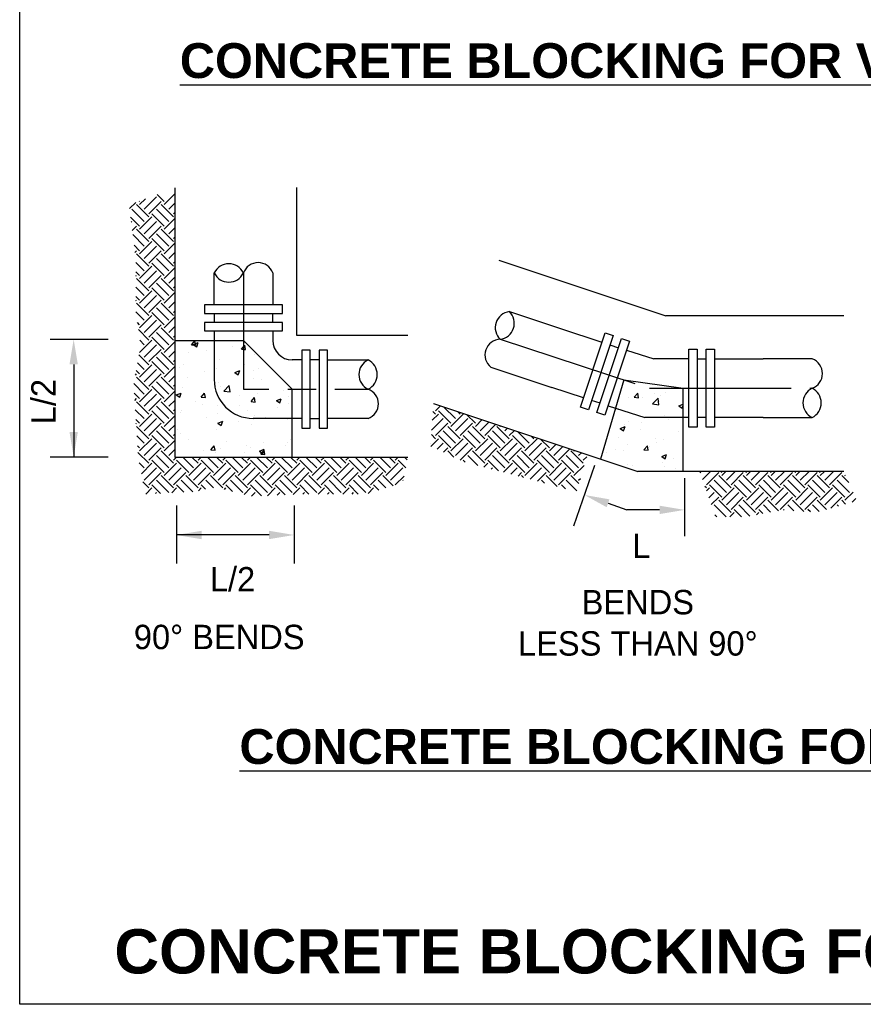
# Model space of a CAD drawing. Header units: feet. Extents: x 6 to 191, y 4 to 30.
# Tile 26 of 42: x 68.1 to 72.57, y 3.62 to 8.84. Entities that reach past the tile are written whole.
import ezdxf
from ezdxf.enums import TextEntityAlignment as Align

# ---------------------------------------------------------------- set-up
doc = ezdxf.new("R2010")
doc.units = ezdxf.units.FT
doc.header["$MEASUREMENT"] = 0
doc.linetypes.add('DASHDOT', pattern=[1, 0.5, -0.25, 0, -0.25])
doc.linetypes.add('E', pattern=[1, 0.75, -0.05, 0.15, -0.05])
for name, color, linetype in [('BORDER_TXT', 9, 'Continuous'), ('DETAIL', 130, 'Continuous'), ('MISC_LINE', 10, 'DASHDOT'), ('text', 9, 'Continuous')]:
    doc.layers.add(name, color=color, linetype=linetype)
doc.layers.add('COLUMNS', color=6, linetype='Continuous', plot=False)
doc.styles.add('SOLID', font='arialbd.ttf')
doc.styles.get("Standard").update_dxf_attribs({"font": 'font31.shx'})

msp = doc.modelspace()

# ---------------------------------------------------------------- linework, layer by layer
at = {"color": 247}
for p, q in [((68.73291, 7.87553), (68.73071, 7.87773)), ((68.73291, 7.85922), (68.76343, 7.88974)), ((68.75738, 7.83475), (68.82262, 7.9)), ((68.78184, 7.81029), (68.84709, 7.87553)), ((68.8634, 7.87553), (68.82617, 7.91276)), ((68.8634, 7.85922), (68.92123, 7.91705)), ((68.67974, 7.83867), (68.7119, 7.87083)), ((68.75738, 7.76951), (68.69213, 7.83475)), ((68.78184, 7.79398), (68.7166, 7.85922)), ((68.88786, 7.76951), (68.82262, 7.83475)), ((68.91233, 7.79398), (68.84709, 7.85922)), ((68.88786, 7.83475), (68.92123, 7.86812)), ((68.73291, 7.74504), (68.68527, 7.79269)), ((68.68849, 7.76587), (68.69213, 7.76951)), ((68.73291, 7.72873), (68.79815, 7.79398)), ((68.75738, 7.70427), (68.82262, 7.76951)), ((68.8634, 7.74504), (68.79815, 7.81029)), ((68.8634, 7.72873), (68.92123, 7.78657)), ((68.91233, 7.81029), (68.92123, 7.81919)), ((68.69374, 7.72218), (68.7166, 7.74504)), ((68.78184, 7.66349), (68.7166, 7.72873)), ((68.78184, 7.6798), (68.84709, 7.74504)), ((68.91233, 7.66349), (68.84709, 7.72873)), ((68.88786, 7.70427), (68.92123, 7.73763)), ((68.75738, 7.63902), (68.6964, 7.7)), ((68.8634, 7.61456), (68.79815, 7.6798)), ((68.88786, 7.63902), (68.82262, 7.70427)), ((68.91233, 7.6798), (68.92123, 7.6887)), ((68.73291, 7.61456), (68.70308, 7.64438)), ((68.70773, 7.60569), (68.7166, 7.61456)), ((68.73291, 7.59825), (68.79815, 7.66349)), ((68.75738, 7.57378), (68.82262, 7.63902)), ((68.78184, 7.54931), (68.84709, 7.61456)), ((68.8634, 7.59825), (68.92123, 7.65608)), ((68.78184, 7.533), (68.7166, 7.59825)), ((68.88786, 7.50854), (68.82262, 7.57378)), ((68.91233, 7.533), (68.84709, 7.59825)), ((68.88786, 7.57378), (68.92123, 7.60714)), ((68.75738, 7.50854), (68.71363, 7.55228)), ((68.73291, 7.46776), (68.79815, 7.533)), ((68.75738, 7.44329), (68.82262, 7.50854)), ((68.8634, 7.48407), (68.79815, 7.54931)), ((68.8634, 7.46776), (68.92123, 7.52559)), ((68.91233, 7.54931), (68.92123, 7.55821)), ((68.73291, 7.48407), (68.71363, 7.50335)), ((68.71363, 7.4811), (68.7166, 7.48407)), ((68.78184, 7.40251), (68.7166, 7.46776)), ((68.78184, 7.41883), (68.84709, 7.48407)), ((68.91233, 7.40251), (68.84709, 7.46776)), ((68.88786, 7.44329), (68.92123, 7.47666)), ((68.75738, 7.37805), (68.71363, 7.42179)), ((68.8634, 7.35358), (68.79815, 7.41883)), ((68.88786, 7.37805), (68.82262, 7.44329)), ((68.91233, 7.41883), (68.92123, 7.42772)), ((68.73291, 7.35358), (68.71363, 7.37286)), ((68.71363, 7.35061), (68.7166, 7.35358)), ((68.73291, 7.33727), (68.79815, 7.40251)), ((68.75738, 7.3128), (68.82262, 7.37805)), ((68.78184, 7.28834), (68.84709, 7.35358)), ((68.8634, 7.33727), (68.92123, 7.3951)), ((68.78184, 7.27203), (68.7166, 7.33727)), ((68.88786, 7.24756), (68.82262, 7.3128)), ((68.91233, 7.27203), (68.84709, 7.33727)), ((68.88786, 7.3128), (68.92123, 7.34617)), ((68.75738, 7.24756), (68.71363, 7.29131)), ((68.73291, 7.20678), (68.79815, 7.27203)), ((68.75738, 7.18232), (68.82262, 7.24756)), ((68.8634, 7.22309), (68.79815, 7.28834)), ((68.8634, 7.20678), (68.92123, 7.26461)), ((68.91233, 7.28834), (68.92123, 7.29724)), ((68.73291, 7.22309), (68.72115, 7.23485)), ((68.78184, 7.14154), (68.72617, 7.19721)), ((68.78184, 7.15785), (68.84709, 7.22309)), ((68.91233, 7.14154), (68.84709, 7.20678)), ((68.88786, 7.18232), (68.92123, 7.21568)), ((68.8634, 7.09261), (68.79815, 7.15785)), ((68.88786, 7.11707), (68.82262, 7.18232)), ((68.91233, 7.15785), (68.92123, 7.16675)), ((68.73291, 7.07629), (68.79815, 7.14154)), ((68.75738, 7.11707), (68.73371, 7.14074)), ((68.75738, 7.05183), (68.82262, 7.11707)), ((68.78184, 7.02736), (68.84709, 7.09261)), ((68.8634, 7.07629), (68.92123, 7.13413)), ((68.96875, 7.13618), (68.96875, 7.13618)), ((69.00764, 7.11648), (69.02544, 7.13769)), ((69.00764, 7.11648), (69.0297, 7.11455)), ((69.01674, 7.11871), (69.04259, 7.12863)), ((69.01674, 7.11871), (69.0351, 7.10632)), ((69.02971, 7.11455), (69.02544, 7.13769)), ((69.03511, 7.10632), (69.04259, 7.12862)), ((69.09332, 7.13614), (69.09332, 7.13614)), ((69.22464, 7.10669), (69.22464, 7.10669)), ((69.27237, 7.09332), (69.28292, 7.1059)), ((69.27237, 7.09332), (69.28292, 7.0924)), ((69.28292, 7.1059), (69.29016, 7.11453)), ((69.28292, 7.0924), (69.29443, 7.09139)), ((69.29443, 7.09139), (69.29016, 7.11453)), ((69.29035, 7.12782), (69.29035, 7.12782)), ((68.78184, 7.01105), (68.72951, 7.06339)), ((68.88786, 6.98658), (68.82262, 7.05183)), ((68.91233, 7.01105), (68.84709, 7.07629)), ((68.88786, 7.05183), (68.92123, 7.08519)), ((68.99247, 7.07613), (68.99247, 7.07613)), ((69.08486, 7.08829), (69.08486, 7.08829)), ((69.15376, 7.03931), (69.15376, 7.03931)), ((69.34018, 7.06294), (69.34018, 7.06294)), ((68.75738, 6.98658), (68.72216, 7.0218)), ((68.73291, 6.94581), (68.79815, 7.01105)), ((68.75738, 6.92134), (68.82262, 6.98658)), ((68.8634, 6.96212), (68.79815, 7.02736)), ((68.8634, 6.94581), (68.92123, 7.00364)), ((68.91233, 7.02736), (68.92123, 7.03626)), ((68.94208, 6.99811), (68.94208, 6.99811)), ((68.96426, 7.01332), (68.96426, 7.01332)), ((69.1391, 6.98979), (69.1391, 6.98979)), ((69.29018, 7.01431), (69.29018, 7.01431)), ((69.36064, 6.99181), (69.36064, 6.99181)), ((68.71055, 6.95607), (68.7166, 6.96212)), ((68.73291, 6.96212), (68.71482, 6.98021)), ((68.78184, 6.88056), (68.7166, 6.94581)), ((68.78184, 6.89687), (68.84709, 6.96212)), ((68.91233, 6.88056), (68.84709, 6.94581)), ((68.88786, 6.92134), (68.92123, 6.95471)), ((68.98777, 6.94272), (68.98777, 6.94272)), ((69.07494, 6.97737), (69.07494, 6.97737)), ((69.12755, 6.96113), (69.12755, 6.96113)), ((69.23705, 6.97011), (69.26289, 6.98003)), ((69.23705, 6.97011), (69.25541, 6.95773)), ((69.25541, 6.95772), (69.26289, 6.98003)), ((69.33569, 6.94007), (69.33569, 6.94007)), ((69.33612, 6.98146), (69.33612, 6.98146)), ((68.75738, 6.8561), (68.70257, 6.9109)), ((68.8634, 6.83163), (68.79815, 6.89687)), ((68.88786, 6.8561), (68.82262, 6.92134)), ((68.91233, 6.89687), (68.92123, 6.90577)), ((68.95978, 6.89046), (68.95978, 6.89046)), ((69.14927, 6.91645), (69.14927, 6.91645)), ((69.16337, 6.89633), (69.16337, 6.89633)), ((69.17887, 6.87201), (69.20762, 6.90197)), ((69.2117, 6.86692), (69.20762, 6.90197)), ((69.37861, 6.93328), (69.37861, 6.93328)), ((68.73291, 6.83163), (68.70437, 6.86017)), ((68.70677, 6.8218), (68.7166, 6.83163)), ((68.73291, 6.81532), (68.79815, 6.88056)), ((68.75738, 6.79085), (68.82262, 6.8561)), ((68.78184, 6.76639), (68.84709, 6.83163)), ((68.8634, 6.81532), (68.92123, 6.87315)), ((68.92694, 6.85107), (68.95278, 6.86099)), ((68.92694, 6.85107), (68.9453, 6.83869)), ((68.9453, 6.83869), (68.95279, 6.86099)), ((68.94813, 6.85938), (68.94813, 6.85938)), ((69.05885, 6.83887), (69.07665, 6.86007)), ((69.05885, 6.83887), (69.08091, 6.83694)), ((69.08092, 6.83694), (69.07665, 6.86007)), ((69.17887, 6.87201), (69.21169, 6.86692)), ((69.26355, 6.84625), (69.26355, 6.84625)), ((69.32358, 6.81571), (69.34137, 6.83691)), ((69.34564, 6.81378), (69.34137, 6.83691)), ((69.35594, 6.85841), (69.35594, 6.85841)), ((69.45735, 6.82151), (69.48319, 6.83143)), ((69.47571, 6.80913), (69.4832, 6.83143)), ((69.49572, 6.87681), (69.49572, 6.87681)), ((69.5229, 6.84488), (69.5229, 6.84488)), ((71.32477, 6.83505), (71.32477, 6.83505)), ((71.35329, 6.83856), (71.37108, 6.85977)), ((71.35329, 6.83856), (71.37535, 6.83663)), ((71.37535, 6.83663), (71.37108, 6.85976)), ((71.39809, 6.83832), (71.39809, 6.83832)), ((71.45004, 6.80391), (71.47879, 6.83387)), ((71.4604, 6.8566), (71.4604, 6.8566)), ((71.48287, 6.79882), (71.47879, 6.83387)), ((71.49048, 6.85048), (71.49048, 6.85048)), ((71.51646, 6.86273), (71.51646, 6.86273)), ((68.78184, 6.75008), (68.7166, 6.81532)), ((68.88786, 6.72561), (68.82262, 6.79085)), ((68.91233, 6.75008), (68.84709, 6.81532)), ((68.88786, 6.79085), (68.92123, 6.82422)), ((69.03046, 6.81556), (69.03046, 6.81556)), ((69.06723, 6.80119), (69.06723, 6.80119)), ((69.14478, 6.79358), (69.14478, 6.79358)), ((69.26425, 6.79287), (69.26425, 6.79287)), ((69.32358, 6.81571), (69.34564, 6.81378)), ((69.33121, 6.81721), (69.33121, 6.81721)), ((69.45735, 6.82151), (69.47571, 6.80913)), ((69.46127, 6.78454), (69.46127, 6.78454)), ((69.51956, 6.80412), (69.51956, 6.80412)), ((70.28935, 6.80508), (70.29022, 6.80595)), ((70.29959, 6.76639), (70.32692, 6.79372)), ((70.40561, 6.72561), (70.3428, 6.78842)), ((71.21427, 6.7935), (71.25317, 6.78115)), ((71.27032, 6.78011), (71.27032, 6.78011)), ((71.45004, 6.80391), (71.48287, 6.79882)), ((71.48556, 6.81706), (71.48556, 6.81706)), ((71.58847, 6.79276), (71.61166, 6.80166)), ((71.58847, 6.79276), (71.60683, 6.78038)), ((71.60683, 6.78037), (71.61166, 6.79476)), ((68.75738, 6.72561), (68.70981, 6.77317)), ((68.73291, 6.68483), (68.79815, 6.75008)), ((68.8634, 6.70114), (68.79815, 6.76639)), ((68.8634, 6.68483), (68.92123, 6.74266)), ((68.91233, 6.76639), (68.92123, 6.77529)), ((68.94802, 6.75994), (68.94802, 6.75994)), ((68.95529, 6.7676), (68.95529, 6.7676)), ((69.08909, 6.73022), (69.08909, 6.73022)), ((69.14505, 6.75162), (69.14505, 6.75162)), ((69.30433, 6.76717), (69.30433, 6.76717)), ((69.34207, 6.74329), (69.34207, 6.74329)), ((69.39863, 6.73125), (69.39863, 6.73125)), ((69.53909, 6.73497), (69.53909, 6.73497)), ((70.28333, 6.7175), (70.3159, 6.75008)), ((70.29959, 6.75008), (70.28647, 6.7632)), ((70.38115, 6.70114), (70.3159, 6.76639)), ((70.38115, 6.68483), (70.44639, 6.75008)), ((70.43008, 6.75008), (70.4162, 6.76396)), ((70.51163, 6.70114), (70.46513, 6.74765)), ((71.51197, 6.73986), (71.51197, 6.73986)), ((68.73291, 6.70114), (68.71308, 6.72098)), ((68.71445, 6.699), (68.7166, 6.70114)), ((68.78184, 6.61959), (68.7166, 6.68483)), ((68.75738, 6.66037), (68.82262, 6.72561)), ((68.78184, 6.6359), (68.84709, 6.70114)), ((68.91233, 6.61959), (68.84709, 6.68483)), ((68.88786, 6.66037), (68.92123, 6.69373)), ((69.14725, 6.70247), (69.17309, 6.71239)), ((69.14725, 6.70247), (69.1656, 6.69009)), ((69.16561, 6.69009), (69.17309, 6.71239)), ((69.16645, 6.70068), (69.16645, 6.70068)), ((69.25885, 6.71284), (69.25885, 6.71284)), ((69.32672, 6.69435), (69.32672, 6.69435)), ((69.51841, 6.72202), (69.51841, 6.72202)), ((70.27971, 6.66495), (70.34037, 6.72561)), ((70.29959, 6.6359), (70.36484, 6.70114)), ((70.43008, 6.61959), (70.36484, 6.68483)), ((70.40561, 6.66037), (70.47086, 6.72561)), ((70.43008, 6.6359), (70.49532, 6.70114)), ((70.56057, 6.61959), (70.49532, 6.68483)), ((70.51163, 6.68483), (70.54712, 6.72032)), ((70.5361, 6.66037), (70.58382, 6.70808)), ((70.56057, 6.6359), (70.62052, 6.69585)), ((70.69105, 6.61959), (70.62581, 6.68483)), ((70.64212, 6.68483), (70.64498, 6.68769)), ((70.66659, 6.66037), (70.68168, 6.67546)), ((71.27836, 6.67372), (71.30421, 6.68364)), ((71.27836, 6.67372), (71.29672, 6.66134)), ((71.29673, 6.66133), (71.30421, 6.68364)), ((71.30099, 6.69275), (71.30099, 6.69275)), ((71.32028, 6.71219), (71.32028, 6.71219)), ((71.39339, 6.70491), (71.39339, 6.70491)), ((71.53317, 6.72332), (71.53317, 6.72332)), ((68.75738, 6.59512), (68.71852, 6.63398)), ((68.8634, 6.57065), (68.79815, 6.6359)), ((68.88786, 6.59512), (68.82262, 6.66037)), ((68.91233, 6.6359), (68.92123, 6.6448)), ((68.93336, 6.66999), (68.93336, 6.66999)), ((68.9508, 6.64473), (68.9508, 6.64473)), ((69.1403, 6.67072), (69.1403, 6.67072)), ((70.29959, 6.61959), (70.27807, 6.64111)), ((70.38115, 6.57065), (70.3159, 6.6359)), ((70.40561, 6.59512), (70.34037, 6.66037)), ((70.51163, 6.57065), (70.44639, 6.6359)), ((70.5361, 6.59512), (70.47086, 6.66037)), ((70.64212, 6.57065), (70.57688, 6.6359)), ((70.66659, 6.59512), (70.60134, 6.66037)), ((70.69105, 6.6359), (70.71838, 6.66323)), ((70.77261, 6.57065), (70.70737, 6.6359)), ((70.79708, 6.59512), (70.73426, 6.65794)), ((70.82154, 6.61959), (70.80766, 6.63347)), ((71.26932, 6.62675), (71.26932, 6.62675)), ((71.38852, 6.668), (71.38852, 6.668)), ((71.58555, 6.65968), (71.58555, 6.65968)), ((68.73291, 6.57065), (68.72179, 6.58178)), ((68.73291, 6.55434), (68.79815, 6.61959)), ((68.75738, 6.52988), (68.82262, 6.59512)), ((68.78184, 6.50541), (68.84709, 6.57065)), ((68.8634, 6.55434), (68.92123, 6.61218)), ((68.9938, 6.61359), (68.9938, 6.61359)), ((69.11006, 6.56125), (69.12786, 6.58246)), ((69.13213, 6.55932), (69.12786, 6.58246)), ((69.19082, 6.60526), (69.19082, 6.60526)), ((69.30154, 6.58568), (69.30154, 6.58568)), ((69.32223, 6.57148), (69.32223, 6.57148)), ((69.38784, 6.59694), (69.38784, 6.59694)), ((69.50433, 6.5839), (69.50433, 6.5839)), ((69.51392, 6.59916), (69.51392, 6.59916)), ((69.53463, 6.61636), (69.53463, 6.61636)), ((70.27513, 6.59512), (70.27492, 6.59533)), ((70.27513, 6.57882), (70.3159, 6.61959)), ((70.30851, 6.56326), (70.34037, 6.59512)), ((70.34188, 6.5477), (70.36484, 6.57065)), ((70.38115, 6.55434), (70.44639, 6.61959)), ((70.40561, 6.52988), (70.47086, 6.59512)), ((70.43088, 6.50621), (70.49532, 6.57065)), ((70.51163, 6.55434), (70.57688, 6.61959)), ((70.5361, 6.52988), (70.60134, 6.59512)), ((70.56057, 6.50541), (70.62581, 6.57065)), ((70.64212, 6.55434), (70.70737, 6.61959)), ((70.66659, 6.52988), (70.73183, 6.59512)), ((70.69105, 6.50541), (70.7563, 6.57065)), ((70.77261, 6.55434), (70.83785, 6.61959)), ((70.79708, 6.52988), (70.86232, 6.59512)), ((70.82154, 6.50541), (70.88679, 6.57065)), ((70.9031, 6.57065), (70.85659, 6.61716)), ((70.9031, 6.55434), (70.93858, 6.58983)), ((70.92756, 6.52988), (70.97528, 6.5776)), ((71.31579, 6.58933), (71.31579, 6.58933)), ((71.4045, 6.56095), (71.42229, 6.58215)), ((71.42656, 6.55901), (71.42229, 6.58215)), ((71.43608, 6.57775), (71.43608, 6.57775)), ((71.46634, 6.61843), (71.46634, 6.61843)), ((71.47032, 6.59685), (71.47032, 6.59685)), ((71.50749, 6.617), (71.50749, 6.617)), ((68.78184, 6.4891), (68.72396, 6.54698)), ((68.88786, 6.46463), (68.82262, 6.52988)), ((68.91233, 6.4891), (68.84709, 6.55434)), ((68.88786, 6.52988), (68.92123, 6.56324)), ((68.91233, 6.50541), (68.9269, 6.51998)), ((68.94631, 6.52187), (68.94631, 6.52187)), ((69.01835, 6.46463), (68.963, 6.51998)), ((69.04282, 6.4891), (69.01194, 6.51998)), ((69.04282, 6.50541), (69.05739, 6.51998)), ((69.06936, 6.55511), (69.06936, 6.55511)), ((69.14884, 6.46463), (69.09349, 6.51998)), ((69.11006, 6.56125), (69.13212, 6.55932)), ((69.13581, 6.54786), (69.13581, 6.54786)), ((69.17331, 6.4891), (69.14243, 6.51998)), ((69.16176, 6.56728), (69.16176, 6.56728)), ((69.17331, 6.50541), (69.18788, 6.51998)), ((69.27933, 6.46463), (69.22398, 6.51998)), ((69.30379, 6.4891), (69.27291, 6.51998)), ((69.28909, 6.54696), (69.28909, 6.54696)), ((69.30379, 6.50541), (69.31836, 6.51998)), ((69.40982, 6.46463), (69.35447, 6.51998)), ((69.36755, 6.55388), (69.39339, 6.5638)), ((69.36755, 6.55388), (69.38591, 6.5415)), ((69.37479, 6.53809), (69.39258, 6.5593)), ((69.37479, 6.53809), (69.39685, 6.53616)), ((69.38591, 6.54149), (69.39339, 6.5638)), ((69.39685, 6.53616), (69.39258, 6.5593)), ((69.43428, 6.4891), (69.4034, 6.51998)), ((69.43428, 6.50541), (69.44885, 6.51998)), ((69.5403, 6.46463), (69.48496, 6.51998)), ((69.56477, 6.4891), (69.53389, 6.51998)), ((69.56477, 6.50541), (69.57934, 6.51998)), ((69.67079, 6.46463), (69.61544, 6.51998)), ((69.69526, 6.4891), (69.66438, 6.51998)), ((69.69526, 6.50541), (69.70983, 6.51998)), ((69.80128, 6.46463), (69.74593, 6.51998)), ((69.82575, 6.4891), (69.79486, 6.51998)), ((69.82575, 6.50541), (69.84032, 6.51998)), ((69.93177, 6.46463), (69.87642, 6.51998)), ((69.95623, 6.4891), (69.92535, 6.51998)), ((69.95623, 6.50541), (69.9708, 6.51998)), ((70.06225, 6.46463), (70.00691, 6.51998)), ((70.08672, 6.4891), (70.05584, 6.51998)), ((70.08672, 6.50541), (70.10129, 6.51998)), ((70.15052, 6.50686), (70.13739, 6.51998)), ((70.39732, 6.52186), (70.36484, 6.55434)), ((70.5235, 6.47724), (70.47086, 6.52988)), ((70.56057, 6.4891), (70.49532, 6.55434)), ((70.66659, 6.46463), (70.60134, 6.52988)), ((70.69105, 6.4891), (70.62581, 6.55434)), ((70.79708, 6.46463), (70.73183, 6.52988)), ((70.82154, 6.4891), (70.7563, 6.55434)), ((70.92756, 6.46463), (70.86232, 6.52988)), ((70.95203, 6.4891), (70.88679, 6.55434)), ((70.95203, 6.50541), (71.01198, 6.56536)), ((71.05805, 6.46463), (70.99281, 6.52988)), ((71.08252, 6.4891), (71.01727, 6.55434)), ((71.03359, 6.55434), (71.03645, 6.55721)), ((71.05805, 6.52988), (71.07315, 6.54497)), ((71.08252, 6.50541), (71.10116, 6.52406)), ((71.2039, 6.54718), (71.2039, 6.54718)), ((71.25508, 6.5599), (71.25508, 6.5599)), ((71.2963, 6.55935), (71.2963, 6.55935)), ((71.4045, 6.56095), (71.42656, 6.55902)), ((71.49867, 6.52512), (71.52451, 6.53504)), ((71.49867, 6.52512), (71.51703, 6.51274)), ((71.51703, 6.51274), (71.52451, 6.53504)), ((68.75738, 6.46463), (68.73098, 6.49103)), ((68.7419, 6.43285), (68.79815, 6.4891)), ((68.8634, 6.44017), (68.79815, 6.50541)), ((68.8634, 6.42386), (68.92864, 6.4891)), ((68.99389, 6.44017), (68.92864, 6.50541)), ((68.99389, 6.42386), (69.05913, 6.4891)), ((69.12437, 6.44017), (69.05913, 6.50541)), ((69.12437, 6.42386), (69.18962, 6.4891)), ((69.25486, 6.44017), (69.18962, 6.50541)), ((69.25486, 6.42386), (69.32011, 6.4891)), ((69.38535, 6.44017), (69.32011, 6.50541)), ((69.38535, 6.42386), (69.45059, 6.4891)), ((69.51584, 6.44017), (69.45059, 6.50541)), ((69.51584, 6.42386), (69.58108, 6.4891)), ((69.64632, 6.44017), (69.58108, 6.50541)), ((69.64632, 6.42386), (69.71157, 6.4891)), ((69.77681, 6.44017), (69.71157, 6.50541)), ((69.77681, 6.42386), (69.84206, 6.4891)), ((69.9073, 6.44017), (69.84206, 6.50541)), ((69.9073, 6.42386), (69.97254, 6.4891)), ((70.03779, 6.44017), (69.97254, 6.50541)), ((70.03779, 6.42386), (70.10303, 6.4891)), ((70.14242, 6.46602), (70.10303, 6.50541)), ((70.45746, 6.49434), (70.44639, 6.50541)), ((70.55647, 6.4687), (70.57688, 6.4891)), ((70.63356, 6.44873), (70.57688, 6.50541)), ((70.66012, 6.44185), (70.70737, 6.4891)), ((70.77261, 6.44017), (70.70737, 6.50541)), ((70.77261, 6.42386), (70.83785, 6.4891)), ((70.9031, 6.44017), (70.83785, 6.50541)), ((70.9031, 6.42386), (70.96834, 6.4891)), ((71.03359, 6.44017), (70.96834, 6.50541)), ((71.03359, 6.42386), (71.08766, 6.47793)), ((71.31131, 6.46647), (71.31131, 6.46647)), ((71.3151, 6.4804), (71.3151, 6.4804)), ((71.34352, 6.47886), (71.34352, 6.47886)), ((71.503, 6.49414), (71.503, 6.49414)), ((71.51212, 6.47207), (71.51212, 6.47207)), ((71.55876, 6.51581), (71.55876, 6.51581)), ((68.75738, 6.39939), (68.82262, 6.46463)), ((68.78184, 6.37492), (68.84709, 6.44017)), ((68.91233, 6.35861), (68.84709, 6.42386)), ((68.88786, 6.39939), (68.95311, 6.46463)), ((68.91233, 6.37492), (68.97757, 6.44017)), ((69.04282, 6.35861), (68.97757, 6.42386)), ((69.01835, 6.39939), (69.0836, 6.46463)), ((69.04282, 6.37492), (69.10806, 6.44017)), ((69.17331, 6.35861), (69.10806, 6.42386)), ((69.14884, 6.39939), (69.21408, 6.46463)), ((69.17331, 6.37492), (69.23855, 6.44017)), ((69.30379, 6.35861), (69.23855, 6.42386)), ((69.27933, 6.39939), (69.34457, 6.46463)), ((69.30379, 6.37492), (69.36904, 6.44017)), ((69.43428, 6.35861), (69.36904, 6.42386)), ((69.40982, 6.39939), (69.47506, 6.46463)), ((69.43428, 6.37492), (69.49953, 6.44017)), ((69.56477, 6.35861), (69.49953, 6.42386)), ((69.5403, 6.39939), (69.60555, 6.46463)), ((69.56477, 6.37492), (69.63001, 6.44017)), ((69.69526, 6.35861), (69.63001, 6.42386)), ((69.67079, 6.39939), (69.73603, 6.46463)), ((69.69526, 6.37492), (69.7605, 6.44017)), ((69.82575, 6.35861), (69.7605, 6.42386)), ((69.80128, 6.39939), (69.86652, 6.46463)), ((69.82575, 6.37492), (69.89099, 6.44017)), ((69.95623, 6.35861), (69.89099, 6.42386)), ((69.93177, 6.39939), (69.99701, 6.46463)), ((69.95623, 6.37492), (70.02148, 6.44017)), ((70.07503, 6.3703), (70.02148, 6.42386)), ((70.06225, 6.39939), (70.1275, 6.46463)), ((70.08672, 6.37492), (70.13366, 6.42186)), ((70.59534, 6.45863), (70.60134, 6.46463)), ((70.69899, 6.43179), (70.73183, 6.46463)), ((70.73785, 6.42172), (70.7563, 6.44017)), ((70.76562, 6.41453), (70.7563, 6.42386)), ((70.80241, 6.40472), (70.86232, 6.46463)), ((70.84086, 6.39424), (70.88679, 6.44017)), ((70.94468, 6.36596), (70.88679, 6.42386)), ((70.92756, 6.39939), (70.99281, 6.46463)), ((70.95203, 6.37492), (71.01727, 6.44017)), ((71.05948, 6.38165), (71.01727, 6.42386)), ((71.57207, 6.46287), (71.57207, 6.46287)), ((71.70122, 6.43905), (71.70783, 6.44567)), ((71.71396, 6.40286), (71.75677, 6.44567)), ((71.73496, 6.37492), (71.8002, 6.44017)), ((71.86544, 6.35861), (71.8002, 6.42386)), ((71.81651, 6.44017), (71.81101, 6.44567)), ((71.81651, 6.42386), (71.83832, 6.44567)), ((71.84098, 6.39939), (71.88725, 6.44567)), ((71.86544, 6.37492), (71.93069, 6.44017)), ((71.99593, 6.35861), (71.93069, 6.42386)), ((71.947, 6.44017), (71.9415, 6.44567)), ((71.947, 6.42386), (71.96881, 6.44567)), ((71.97147, 6.39939), (72.01774, 6.44567)), ((71.99593, 6.37492), (72.06118, 6.44017)), ((72.12642, 6.35861), (72.06118, 6.42386)), ((72.07749, 6.44017), (72.07199, 6.44567)), ((72.07749, 6.42386), (72.0993, 6.44567)), ((72.10195, 6.39939), (72.14823, 6.44567)), ((72.12642, 6.37492), (72.19166, 6.44017)), ((72.25691, 6.35861), (72.19166, 6.42386)), ((72.20797, 6.44017), (72.20248, 6.44567)), ((72.20797, 6.42386), (72.22979, 6.44567)), ((72.23244, 6.39939), (72.27872, 6.44567)), ((72.25691, 6.37492), (72.32215, 6.44017)), ((72.3874, 6.35861), (72.32215, 6.42386)), ((72.33846, 6.44017), (72.33296, 6.44567)), ((72.33846, 6.42386), (72.36027, 6.44567)), ((72.36293, 6.39939), (72.40921, 6.44567)), ((72.3874, 6.37492), (72.45264, 6.44017)), ((72.48944, 6.38706), (72.45264, 6.42386)), ((72.4638, 6.44532), (72.46345, 6.44567)), ((72.46895, 6.42386), (72.47193, 6.42684)), ((68.78184, 6.35861), (68.74982, 6.39063)), ((68.84313, 6.32995), (68.79815, 6.37492)), ((68.88786, 6.33415), (68.82262, 6.39939)), ((68.96769, 6.33588), (68.92864, 6.37492)), ((69.0144, 6.3381), (68.95311, 6.39939)), ((69.08252, 6.35153), (69.05913, 6.37492)), ((69.1233, 6.35968), (69.0836, 6.39939)), ((69.22421, 6.34033), (69.18962, 6.37492)), ((69.27933, 6.33415), (69.21408, 6.39939)), ((69.37877, 6.31626), (69.32011, 6.37492)), ((69.40982, 6.33415), (69.34457, 6.39939)), ((69.50359, 6.32193), (69.45059, 6.37492)), ((69.5403, 6.33415), (69.47506, 6.39939)), ((69.62991, 6.32609), (69.58108, 6.37492)), ((69.67079, 6.33415), (69.60555, 6.39939)), ((69.7604, 6.32609), (69.71157, 6.37492)), ((69.80128, 6.33415), (69.73603, 6.39939)), ((69.89089, 6.32609), (69.84206, 6.37492)), ((69.93177, 6.33415), (69.86652, 6.39939)), ((70.00045, 6.34702), (69.97254, 6.37492)), ((70.03774, 6.35866), (69.99701, 6.39939)), ((70.12892, 6.39797), (70.1275, 6.39939)), ((70.87743, 6.38428), (70.86232, 6.39939)), ((70.98952, 6.35374), (70.96834, 6.37492)), ((71.0484, 6.3438), (70.99281, 6.39939)), ((71.05805, 6.39939), (71.06741, 6.40875)), ((71.73496, 6.35861), (71.72659, 6.36698)), ((71.81651, 6.30968), (71.75127, 6.37492)), ((71.84098, 6.33415), (71.77573, 6.39939)), ((71.947, 6.30968), (71.88176, 6.37492)), ((71.97147, 6.33415), (71.90622, 6.39939)), ((72.07749, 6.30968), (72.01224, 6.37492)), ((72.10195, 6.33415), (72.03671, 6.39939)), ((72.20797, 6.30968), (72.14273, 6.37492)), ((72.23244, 6.33415), (72.1672, 6.39939)), ((72.33846, 6.30968), (72.27322, 6.37492)), ((72.36293, 6.33415), (72.29768, 6.39939)), ((72.46895, 6.30968), (72.40371, 6.37492)), ((72.49342, 6.33415), (72.42817, 6.39939)), ((68.76582, 6.32628), (68.79815, 6.35861)), ((68.81719, 6.32872), (68.82262, 6.33415)), ((68.90282, 6.33279), (68.92864, 6.35861)), ((69.04444, 6.34393), (69.05913, 6.35861)), ((69.1819, 6.3509), (69.18962, 6.35861)), ((69.28632, 6.32482), (69.32011, 6.35861)), ((69.32547, 6.31505), (69.34457, 6.33415)), ((69.40964, 6.31766), (69.45059, 6.35861)), ((69.4609, 6.31999), (69.47506, 6.33415)), ((69.54634, 6.32387), (69.58108, 6.35861)), ((69.59749, 6.32609), (69.60555, 6.33415)), ((69.67905, 6.32609), (69.71157, 6.35861)), ((69.72798, 6.32609), (69.73603, 6.33415)), ((69.80953, 6.32609), (69.84206, 6.35861)), ((69.85847, 6.32609), (69.86652, 6.33415)), ((69.94303, 6.3291), (69.97254, 6.35861)), ((71.73519, 6.34253), (71.75127, 6.35861)), ((71.74793, 6.30634), (71.77573, 6.33415)), ((71.76067, 6.27015), (71.8002, 6.30968)), ((71.81651, 6.29337), (71.88176, 6.35861)), ((71.84098, 6.2689), (71.90622, 6.33415)), ((71.86544, 6.24444), (71.93069, 6.30968)), ((71.947, 6.29337), (72.01224, 6.35861)), ((71.97147, 6.2689), (72.03671, 6.33415)), ((71.99593, 6.24444), (72.06118, 6.30968)), ((72.07749, 6.29337), (72.14273, 6.35861)), ((72.10195, 6.2689), (72.1672, 6.33415)), ((72.12642, 6.24444), (72.19166, 6.30968)), ((72.20797, 6.29337), (72.27322, 6.35861)), ((72.23244, 6.2689), (72.29768, 6.33415)), ((72.25691, 6.24444), (72.32215, 6.30968)), ((72.33846, 6.29337), (72.40371, 6.35861)), ((72.36293, 6.2689), (72.42817, 6.33415)), ((72.39471, 6.25175), (72.45264, 6.30968)), ((72.46895, 6.29337), (72.51181, 6.33623)), ((71.83918, 6.20545), (71.77573, 6.2689)), ((71.86544, 6.22812), (71.8002, 6.29337)), ((71.96506, 6.21007), (71.90622, 6.2689)), ((71.99593, 6.22812), (71.93069, 6.29337)), ((72.07496, 6.23065), (72.03671, 6.2689)), ((72.11617, 6.23837), (72.06118, 6.29337)), ((72.19879, 6.23731), (72.1672, 6.2689)), ((72.25122, 6.23382), (72.19166, 6.29337)), ((72.33219, 6.2344), (72.29768, 6.2689)), ((72.37049, 6.24503), (72.32215, 6.29337)), ((72.43433, 6.26274), (72.42817, 6.2689)), ((72.47264, 6.27337), (72.45264, 6.29337)), ((72.50758, 6.28307), (72.52676, 6.30225)), ((71.79025, 6.20545), (71.77973, 6.21597)), ((71.85908, 6.20545), (71.88176, 6.22812)), ((71.92074, 6.20545), (71.88176, 6.24444)), ((72.0009, 6.21678), (72.01224, 6.22812)), ((72.03375, 6.22293), (72.01224, 6.24444)), ((72.14637, 6.2408), (72.14273, 6.24444)), ((72.28616, 6.23149), (72.27322, 6.24444))]:
    msp.add_line(p, q, dxfattribs=at)
at = {"layer": 'COLUMNS', "color": 1}
msp.add_lwpolyline([(68.09752, 3.62445), (68.09752, 24.37445), (98.47252, 24.37445), (98.47252, 3.62445)], close=True, dxfattribs=at)
at = {"layer": 'DETAIL'}
for p, q in [((68.92123, 6.51998), (68.92123, 7.94764)), ((69.56434, 7.94931), (69.56434, 7.16748)), ((70.63504, 7.56402), (71.51952, 7.26919)), ((69.12791, 7.32745), (69.12791, 7.49702)), ((69.43793, 7.49702), (69.43793, 7.32745)), ((69.48961, 7.32745), (69.07624, 7.32745)), ((69.07624, 7.32745), (69.07624, 7.28282)), ((69.48961, 7.28282), (69.48961, 7.32745)), ((69.07624, 7.28282), (69.48961, 7.28282)), ((69.12791, 7.28282), (69.12791, 7.23546)), ((69.43793, 7.23546), (69.43793, 7.28282)), ((70.69148, 7.29277), (70.96146, 7.2033)), ((72.46364, 7.26919), (71.51952, 7.26919)), ((69.48961, 7.23546), (69.07624, 7.23546)), ((69.07624, 7.23546), (69.07624, 7.19084)), ((69.48961, 7.19084), (69.48961, 7.23546)), ((70.96146, 7.2033), (71.18195, 7.13023)), ((69.07624, 7.19084), (69.48961, 7.19084)), ((69.12791, 7.19084), (69.12791, 7.14003)), ((69.43793, 7.19084), (69.43793, 7.14003)), ((69.56434, 7.16748), (70.15312, 7.16748)), ((71.06817, 6.7869), (71.19821, 7.17927)), ((71.24057, 7.16523), (71.11053, 6.77286)), ((71.15548, 6.75796), (71.28552, 7.15034)), ((71.19821, 7.17927), (71.24057, 7.16523)), ((71.28552, 7.15034), (71.32788, 7.1363)), ((68.92123, 7.14003), (69.28292, 7.14003)), ((69.12791, 7.14003), (69.12791, 6.93335)), ((69.28292, 7.14003), (69.54128, 6.88167)), ((71.32788, 7.1363), (71.19784, 6.74392)), ((71.22431, 7.11619), (71.26927, 7.10129)), ((71.64173, 6.67986), (71.64173, 7.09323)), ((71.64173, 7.09323), (71.68636, 7.09323)), ((71.68636, 7.09323), (71.68636, 6.67986)), ((71.73371, 6.67986), (71.73371, 7.09323)), ((71.73371, 7.09323), (71.77834, 7.09323)), ((71.77834, 7.09323), (71.77834, 6.67986)), ((69.59212, 7.08836), (69.59212, 6.67499)), ((69.63674, 7.08836), (69.59212, 7.08836)), ((69.63674, 6.67499), (69.63674, 7.08836)), ((69.6841, 7.08836), (69.6841, 6.67499)), ((69.72872, 7.08836), (69.6841, 7.08836)), ((69.72872, 6.67499), (69.72872, 7.08836)), ((71.3118, 7.08778), (71.45738, 7.04155)), ((71.64173, 7.04155), (71.45738, 7.04155)), ((71.68636, 7.04155), (71.73371, 7.04155)), ((71.77834, 7.04155), (72.03622, 7.04155)), ((72.29504, 7.04155), (72.03622, 7.04155)), ((69.59212, 7.03669), (69.54128, 7.03669)), ((69.6841, 7.03669), (69.63674, 7.03669)), ((69.72872, 7.03669), (69.94292, 7.03669)), ((70.59395, 6.99849), (70.91708, 6.8914)), ((71.08442, 6.83594), (70.91708, 6.8914)), ((71.29715, 6.93119), (71.17409, 6.51133)), ((71.29715, 6.93119), (71.61166, 6.88654)), ((71.61166, 6.44567), (71.61166, 6.88654)), ((69.54128, 6.51998), (69.54128, 6.88167)), ((70.28943, 6.80621), (71.37107, 6.44567)), ((71.11053, 6.77286), (71.06817, 6.7869)), ((71.17174, 6.80701), (71.12678, 6.8219)), ((71.25317, 6.78115), (71.40942, 6.73153)), ((69.54128, 6.72666), (69.33459, 6.72666)), ((69.59212, 6.72666), (69.54128, 6.72666)), ((69.63674, 6.72666), (69.6841, 6.72666)), ((69.94292, 6.72666), (69.72872, 6.72666)), ((71.19784, 6.74392), (71.15548, 6.75796)), ((71.61166, 6.73153), (71.40942, 6.73153)), ((71.64173, 6.73153), (71.61166, 6.73153)), ((71.73371, 6.73153), (71.68636, 6.73153)), ((72.03622, 6.73153), (71.77834, 6.73153)), ((72.03622, 6.73153), (72.29504, 6.73153)), ((69.59212, 6.67499), (69.63674, 6.67499)), ((69.6841, 6.67499), (69.72872, 6.67499)), ((71.68636, 6.67986), (71.64173, 6.67986)), ((71.77834, 6.67986), (71.73371, 6.67986)), ((70.15312, 6.51998), (68.92123, 6.51998)), ((72.46364, 6.44567), (71.37107, 6.44567))]:
    msp.add_line(p, q, dxfattribs=at)
for centre, radius, start, end in [((69.20542, 7.45958), 0.08608, 25.78576, 154.21424), ((69.36043, 7.46986), 0.08212, 19.30794, 160.69206), ((69.20542, 7.53446), 0.08608, 205.78576, 334.21424), ((70.70264, 7.20742), 0.08608, 97.44987, 225.87834), ((70.63156, 7.23098), 0.08608, 277.44987, 45.87834), ((70.64411, 7.06352), 0.08212, 90.97204, 232.35617), ((69.54128, 7.14003), 0.10334, 180, 270), ((72.26789, 6.96405), 0.08212, 289.30794, 70.69206), ((69.98036, 6.95918), 0.08608, 115.78576, 244.21424), ((69.90548, 6.95918), 0.08608, 295.78576, 64.21424), ((69.33459, 6.93335), 0.20668, 180, 270), ((72.33249, 6.80904), 0.08608, 115.78576, 244.21424), ((72.2576, 6.80904), 0.08608, 295.78576, 64.21424), ((69.91577, 6.80417), 0.08212, 289.30794, 70.69206)]:
    msp.add_arc(centre, radius, start, end, dxfattribs=at)
at = {"layer": 'MISC_LINE', "linetype": 'E'}
for p, q in [((70.64272, 7.14563), (71.4334, 6.88654)), ((71.4334, 6.88654), (72.29504, 6.88654))]:
    msp.add_line(p, q, dxfattribs=at)
at = {"layer": 'MISC_LINE', "linetype": 'E', "flags": 128}
msp.add_lwpolyline([(69.28292, 7.49702), (69.28292, 6.88167), (69.94292, 6.88167)], dxfattribs=at)
at = {"layer": 'text'}
for p, q in [((68.56645, 7.14559), (68.25951, 7.14559)), ((68.38352, 7.01272), (68.38352, 6.52229)), ((68.56645, 6.52229), (68.25951, 6.52229)), ((71.14314, 6.47764), (71.03127, 6.15656)), ((71.61965, 6.40959), (71.61965, 6.10265)), ((68.9279, 6.26515), (68.9279, 5.95821)), ((69.5512, 6.26515), (69.5512, 5.95821)), ((71.21409, 6.27746), (71.31323, 6.2425)), ((71.48679, 6.2425), (71.31323, 6.2425)), ((69.41834, 6.10957), (68.9279, 6.10957))]:
    msp.add_line(p, q, dxfattribs=at)
for points in [[(68.36137, 7.01272), (68.40566, 7.01272), (68.38352, 7.14559)], [(68.36137, 6.65515), (68.40566, 6.65515), (68.38352, 6.52229)], [(71.20673, 6.25658), (71.22146, 6.29835), (71.08879, 6.32165)], [(71.48679, 6.26465), (71.48679, 6.22036), (71.61965, 6.2425)], [(69.06076, 6.13171), (69.06076, 6.08742), (68.9279, 6.10957)], [(69.41834, 6.13171), (69.41834, 6.08742), (69.5512, 6.10957)]]:
    msp.add_solid(points, dxfattribs=at)

# ---------------------------------------------------------------- texts
at = {"layer": 'BORDER_TXT', "style": 'SOLID'}
msp.add_text('CONCRETE BLOCKING FOR WATER MAINS', height=0.234375, dxfattribs=at).set_placement((72.04572, 3.78772), align=Align.CENTER)
at = {"layer": 'text', "style": 'SOLID'}
for s, p in [('%%UCONCRETE BLOCKING FOR VERTICAL BENDS', (68.94597, 8.5293)), ('%%UCONCRETE BLOCKING FOR HORIZONTAL BENDS', (69.26171, 4.89731))]:
    msp.add_text(s, height=0.1845375, dxfattribs=at).set_placement(p)
at = {"layer": 'text'}
msp.add_text('L/2', height=0.129176, rotation=90, dxfattribs=at).set_placement((68.28809, 6.69598))
for s, height, p in [('L', 0.12918, (71.3907, 5.98705)), ('BENDS', 0.129176, (71.37183, 5.68933)), ('90%%D BENDS', 0.1291762, (69.15439, 5.50502)), ('LESS THAN 90%%D', 0.1291762, (71.37183, 5.47087))]:
    msp.add_text(s, height=height, dxfattribs=at).set_placement(p, align=Align.CENTER)
msp.add_text('L/2', height=0.129176, dxfattribs=at).set_placement((69.1049, 5.81058))

doc.saveas('drawing.dxf')
